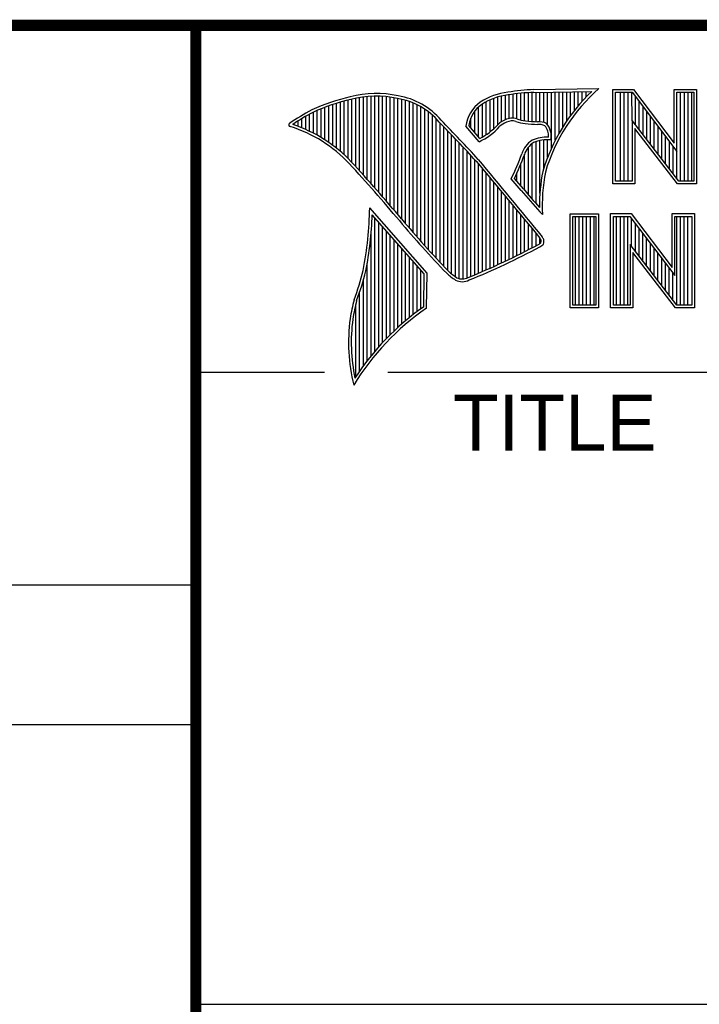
# Model space of a CAD drawing. Header units: inches. Extents: x 0 to 34, y 0 to 22.
# Tile 46 of 124: x 28.1 to 29.3, y 1.3 to 3. Entities that reach past the tile are written whole.
import ezdxf

# ---------------------------------------------------------------- set-up
doc = ezdxf.new("R2010")
doc.units = ezdxf.units.IN
doc.header["$LTSCALE"] = 1.87
doc.header["$MEASUREMENT"] = 0
doc.layers.get('0').update_dxf_attribs({"linetype": 'CONTINUOUS'})
doc.styles.add('TEXTSTYLE_2', font='txt')

msp = doc.modelspace()

# ---------------------------------------------------------------- linework, layer by layer
at = {"color": 2, "linetype": 'CONTINUOUS'}
for p, q in [((28.3793, 3.00033), (33.5093, 3.00033)), ((28.3793, 3.00033), (28.3793, 1.25033)), ((28.3793, 3.00033), (33.5093, 3.00033)), ((28.3793, 3.00033), (28.3793, 1.25033)), ((28.3793, 3.00033), (33.5093, 3.00033)), ((28.3793, 3.00033), (28.3793, 1.25033)), ((28.98439, 2.88498), (29.10087, 2.88676)), ((28.66586, 2.74736), (28.66586, 2.8695)), ((28.67273, 2.73985), (28.67273, 2.87083)), ((28.67959, 2.73228), (28.67959, 2.87189)), ((28.68645, 2.72465), (28.68645, 2.87266)), ((28.69332, 2.71697), (28.69332, 2.87316)), ((28.70018, 2.70922), (28.70018, 2.87339)), ((28.70705, 2.70142), (28.70705, 2.87335)), ((28.71391, 2.69355), (28.71391, 2.87303)), ((28.72077, 2.68563), (28.72077, 2.87244)), ((28.72764, 2.67764), (28.72764, 2.87158)), ((28.7345, 2.66959), (28.7345, 2.87043)), ((28.74137, 2.66148), (28.74137, 2.86903)), ((28.91297, 2.81526), (28.91297, 2.86958)), ((28.91983, 2.82233), (28.91983, 2.87186)), ((28.9267, 2.82751), (28.9267, 2.87365)), ((28.93356, 2.83107), (28.93356, 2.87497)), ((28.94042, 2.83347), (28.94042, 2.87592)), ((28.94729, 2.83398), (28.94729, 2.8769)), ((28.95415, 2.8327), (28.95415, 2.87776)), ((28.96102, 2.83056), (28.96102, 2.87851)), ((28.96788, 2.82919), (28.96788, 2.87913)), ((28.97474, 2.82849), (28.97474, 2.87964)), ((28.98161, 2.82803), (28.98161, 2.88003)), ((28.98452, 2.88016), (29.08817, 2.88174)), ((28.98847, 2.82775), (28.98847, 2.88022)), ((28.99534, 2.82759), (28.99534, 2.88032)), ((29.0022, 2.82627), (29.0022, 2.88043)), ((29.00907, 2.82196), (29.00907, 2.88053)), ((29.01593, 2.7805), (29.01593, 2.88064)), ((29.02279, 2.79469), (29.02279, 2.88074)), ((29.02966, 2.80734), (29.02966, 2.88085)), ((29.03652, 2.81879), (29.03652, 2.88095)), ((29.04339, 2.82926), (29.04339, 2.88106)), ((29.05025, 2.83892), (29.05025, 2.88116)), ((29.05711, 2.84788), (29.05711, 2.88127)), ((29.06398, 2.85624), (29.06398, 2.88137)), ((29.07084, 2.86405), (29.07084, 2.88148)), ((29.07771, 2.87139), (29.07771, 2.88158)), ((29.12563, 2.88524), (29.16244, 2.88524)), ((29.12563, 2.71662), (29.12563, 2.88524)), ((29.13051, 2.88035), (29.16002, 2.88035)), ((29.13051, 2.7215), (29.13051, 2.88035)), ((29.13948, 2.7215), (29.13948, 2.88035)), ((29.1462, 2.7215), (29.1462, 2.88035)), ((29.15291, 2.7215), (29.15291, 2.88035)), ((29.16042, 2.82993), (29.15962, 2.88035)), ((29.16002, 2.88035), (29.24023, 2.77463)), ((29.16244, 2.88524), (29.23535, 2.78914)), ((29.16633, 2.82225), (29.16633, 2.87204)), ((29.23535, 2.88524), (29.27538, 2.88524)), ((29.23535, 2.78914), (29.23535, 2.88524)), ((29.24023, 2.88035), (29.2705, 2.88035)), ((29.24023, 2.77463), (29.24023, 2.88035)), ((29.24687, 2.7215), (29.24687, 2.88035)), ((29.25358, 2.7215), (29.25358, 2.88035)), ((29.26029, 2.7215), (29.26029, 2.88035)), ((29.267, 2.7215), (29.267, 2.88035)), ((29.2705, 2.88035), (29.2705, 2.7215)), ((29.27538, 2.88524), (29.27538, 2.71662)), ((28.61095, 2.79515), (28.61095, 2.8535)), ((28.61781, 2.79056), (28.61781, 2.85603)), ((28.62468, 2.78564), (28.62468, 2.85839)), ((28.63154, 2.78035), (28.63154, 2.86058)), ((28.6384, 2.77466), (28.6384, 2.86262)), ((28.64527, 2.76854), (28.64527, 2.8645)), ((28.65213, 2.76195), (28.65213, 2.86622)), ((28.659, 2.75482), (28.659, 2.86787)), ((28.74823, 2.65331), (28.74823, 2.8677)), ((28.75509, 2.6452), (28.75509, 2.86595)), ((28.76196, 2.63718), (28.76196, 2.86376)), ((28.76882, 2.62925), (28.76882, 2.86112)), ((28.77569, 2.62142), (28.77569, 2.85799)), ((28.78255, 2.61368), (28.78255, 2.85432)), ((28.88551, 2.80052), (28.88551, 2.85403)), ((28.89238, 2.80029), (28.89238, 2.85939)), ((28.89924, 2.80443), (28.89924, 2.8634)), ((28.9061, 2.80937), (28.9061, 2.86678)), ((29.17304, 2.81352), (29.17304, 2.86319)), ((29.17975, 2.8048), (29.17975, 2.85434)), ((28.57663, 2.81368), (28.57663, 2.83737)), ((28.58349, 2.81051), (28.58349, 2.84124)), ((28.59036, 2.80709), (28.59036, 2.84487)), ((28.59722, 2.8034), (28.59722, 2.84793)), ((28.60408, 2.79942), (28.60408, 2.8508)), ((28.78941, 2.60602), (28.78941, 2.85007)), ((28.79628, 2.59845), (28.79628, 2.84514)), ((28.80314, 2.59097), (28.80314, 2.83944)), ((28.87178, 2.81666), (28.87178, 2.83429)), ((28.87865, 2.80859), (28.87865, 2.84641)), ((29.18647, 2.79607), (29.18647, 2.8455)), ((29.19318, 2.78735), (29.19318, 2.83665)), ((28.55604, 2.82173), (28.55604, 2.8246)), ((28.5629, 2.81928), (28.5629, 2.82905)), ((28.56976, 2.8166), (28.56976, 2.8333)), ((28.81001, 2.58357), (28.81001, 2.83281)), ((28.81687, 2.57625), (28.81687, 2.82529)), ((28.82373, 2.56901), (28.82373, 2.81811)), ((28.88646, 2.79196), (28.8631, 2.81941)), ((28.88775, 2.79789), (28.86815, 2.82092)), ((29.24383, 2.7215), (29.16042, 2.82993)), ((29.16042, 2.82993), (29.16042, 2.7215)), ((29.19989, 2.77862), (29.19989, 2.82781)), ((29.2066, 2.7699), (29.2066, 2.81896)), ((28.8306, 2.56184), (28.8306, 2.81093)), ((28.83746, 2.55564), (28.83746, 2.80372)), ((29.24143, 2.71662), (29.1653, 2.81558)), ((29.1653, 2.81558), (29.1653, 2.71662)), ((29.21331, 2.76118), (29.21331, 2.81011)), ((29.22002, 2.75245), (29.22002, 2.80127)), ((28.84433, 2.55048), (28.84433, 2.7965)), ((28.85119, 2.54719), (28.85119, 2.78927)), ((28.85806, 2.54661), (28.85806, 2.78203)), ((28.97474, 2.69704), (28.97474, 2.78234)), ((28.98161, 2.68904), (28.98161, 2.78895)), ((28.98847, 2.68128), (28.98847, 2.79209)), ((28.99534, 2.69984), (28.99534, 2.79388)), ((29.0022, 2.74479), (29.0022, 2.79498)), ((29.00907, 2.76422), (29.00907, 2.79541)), ((29.22674, 2.74373), (29.22674, 2.79242)), ((29.23345, 2.735), (29.23345, 2.78358)), ((28.86492, 2.54831), (28.86492, 2.77477)), ((28.87178, 2.55125), (28.87178, 2.7675)), ((28.96788, 2.70528), (28.96788, 2.76986)), ((29.24016, 2.72628), (29.24023, 2.77463)), ((28.87865, 2.55408), (28.87865, 2.76022)), ((28.88551, 2.55695), (28.88551, 2.75232)), ((28.96102, 2.71332), (28.96102, 2.75195)), ((28.89238, 2.55988), (28.89238, 2.74401)), ((28.89924, 2.56285), (28.89924, 2.73569)), ((28.95415, 2.72119), (28.95415, 2.73617)), ((28.9061, 2.56587), (28.9061, 2.72737)), ((28.91297, 2.56894), (28.91297, 2.71906)), ((28.91983, 2.57205), (28.91983, 2.71074)), ((28.96205, 2.70479), (28.94381, 2.7257)), ((28.96574, 2.7079), (28.94956, 2.72645)), ((29.1653, 2.71662), (29.12563, 2.71662)), ((29.16042, 2.7215), (29.13051, 2.7215)), ((29.27538, 2.71662), (29.24143, 2.71662)), ((29.2705, 2.7215), (29.24383, 2.7215)), ((28.9267, 2.57522), (28.9267, 2.70243)), ((28.93356, 2.57843), (28.93356, 2.69412)), ((28.94042, 2.58169), (28.94042, 2.68581)), ((28.94729, 2.58501), (28.94729, 2.67751)), ((28.79344, 2.55725), (28.6909, 2.67377)), ((28.78857, 2.55547), (28.6954, 2.66135)), ((28.95415, 2.58838), (28.95415, 2.6692)), ((28.96102, 2.59179), (28.96102, 2.66089)), ((28.9997, 2.66185), (28.99528, 2.6667)), ((29.04918, 2.66314), (29.09997, 2.66314)), ((29.04918, 2.4947), (29.04918, 2.66314)), ((29.05406, 2.65826), (29.09508, 2.65826)), ((29.05406, 2.49958), (29.05406, 2.65826)), ((29.05867, 2.49958), (29.05867, 2.65826)), ((29.06538, 2.49958), (29.06538, 2.65826)), ((29.07209, 2.49958), (29.07209, 2.65826)), ((29.0788, 2.49958), (29.0788, 2.65826)), ((29.08551, 2.49958), (29.08551, 2.65826)), ((29.09222, 2.49958), (29.09222, 2.65826)), ((29.09508, 2.65826), (29.09508, 2.49958)), ((29.09997, 2.66314), (29.09997, 2.4947)), ((29.1218, 2.66331), (29.15862, 2.66331)), ((29.1218, 2.4947), (29.1218, 2.66331)), ((29.12669, 2.65843), (29.15619, 2.65843)), ((29.12669, 2.49958), (29.12669, 2.65843)), ((29.13249, 2.49958), (29.13249, 2.65843)), ((29.1392, 2.49958), (29.1392, 2.65843)), ((29.14592, 2.49958), (29.14592, 2.65843)), ((29.15263, 2.49958), (29.15263, 2.65843)), ((29.15619, 2.65843), (29.2364, 2.55271)), ((29.15862, 2.66331), (29.23152, 2.56722)), ((29.23152, 2.66331), (29.27155, 2.66331)), ((29.23152, 2.56722), (29.23152, 2.66331)), ((29.2364, 2.65843), (29.26667, 2.65843)), ((29.2364, 2.55271), (29.2364, 2.65843)), ((29.23988, 2.49958), (29.23988, 2.65843)), ((29.24659, 2.49958), (29.24659, 2.65843)), ((29.2533, 2.49958), (29.2533, 2.65843)), ((29.26001, 2.49958), (29.26001, 2.65843)), ((29.26667, 2.65843), (29.26667, 2.49958)), ((29.27155, 2.66331), (29.27155, 2.4947)), ((28.70018, 2.41743), (28.70018, 2.65591)), ((28.70705, 2.42533), (28.70705, 2.64812)), ((28.71391, 2.43288), (28.71391, 2.64032)), ((28.96788, 2.59526), (28.96788, 2.65259)), ((28.97474, 2.59878), (28.97474, 2.64429)), ((29.15934, 2.60444), (29.15934, 2.65428)), ((29.16605, 2.59571), (29.16605, 2.64544)), ((28.69332, 2.40916), (28.69332, 2.62767)), ((28.72077, 2.44011), (28.72077, 2.63252)), ((28.72764, 2.44703), (28.72764, 2.62472)), ((28.98161, 2.60236), (28.98161, 2.63599)), ((28.98847, 2.60598), (28.98847, 2.62769)), ((29.17276, 2.58699), (29.17276, 2.63659)), ((29.17947, 2.57826), (29.17947, 2.62775)), ((28.7345, 2.45367), (28.7345, 2.61691)), ((28.74137, 2.46004), (28.74137, 2.60911)), ((28.99534, 2.60991), (28.99534, 2.61939)), ((29.24, 2.49958), (29.15659, 2.608)), ((29.15659, 2.608), (29.15659, 2.49958)), ((29.18619, 2.56954), (29.18619, 2.6189)), ((29.1929, 2.56081), (29.1929, 2.61005)), ((28.74823, 2.46616), (28.74823, 2.60131)), ((28.75509, 2.47204), (28.75509, 2.59351)), ((29.2376, 2.4947), (29.16148, 2.59365)), ((29.16148, 2.59365), (29.16148, 2.4947)), ((29.19961, 2.55209), (29.19961, 2.60121)), ((29.20632, 2.54336), (29.20632, 2.59236)), ((28.68645, 2.40048), (28.68645, 2.57455)), ((28.76196, 2.47769), (28.76196, 2.58571)), ((28.76882, 2.48313), (28.76882, 2.57791)), ((28.77569, 2.48836), (28.77569, 2.57011)), ((29.21303, 2.53464), (29.21303, 2.58351)), ((29.21974, 2.52592), (29.21974, 2.57467)), ((28.78255, 2.49339), (28.78255, 2.56231)), ((28.78749, 2.49689), (28.78857, 2.55547)), ((28.79227, 2.49433), (28.79344, 2.55725)), ((29.22646, 2.51719), (29.22646, 2.56582)), ((29.23317, 2.50847), (29.23317, 2.55698)), ((28.67959, 2.39134), (28.67959, 2.54426)), ((28.67273, 2.38171), (28.67273, 2.52233)), ((28.66586, 2.37153), (28.66586, 2.50101)), ((29.09508, 2.49958), (29.05406, 2.49958)), ((29.15659, 2.49958), (29.12669, 2.49958)), ((29.26667, 2.49958), (29.24, 2.49958)), ((29.09997, 2.4947), (29.04918, 2.4947)), ((29.16148, 2.4947), (29.1218, 2.4947)), ((29.27155, 2.4947), (29.2376, 2.4947)), ((28.38002, 2.38), (28.60998, 2.38)), ((28.72307, 2.38), (33.50002, 2.38)), ((25.58002, 2), (28.38002, 2)), ((25.58002, 1.75), (28.38002, 1.75)), ((28.3793, 1.25033), (33.5093, 1.25033)), ((28.3793, 1.25033), (33.5093, 1.25033)), ((28.3793, 1.25033), (33.5093, 1.25033))]:
    msp.add_line(p, q, dxfattribs=at)
at = {"color": 7, "linetype": 'CONTINUOUS', "const_width": 0.02}
for points in [[(25.58002, 3), (33.50002, 3)], [(28.38002, 3), (28.38002, 0.5)]]:
    msp.add_lwpolyline(points, dxfattribs=at)
at = {"color": 2, "linetype": 'CONTINUOUS'}
for centre, radius, start, end in [((29.31031, 2.64684), 0.31848, 131.11944, 163.41344), ((28.73076, 2.53863), 0.34173, 102.61616, 114.85138), ((28.7025, 2.69979), 0.17844, 77.28123, 105.0674), ((28.7025, 2.69979), 0.17362, 77.23252, 105.10138), ((28.72134, 2.74795), 0.12273, 40.16477, 80.84234), ((28.72134, 2.74795), 0.12756, 40.23363, 80.77381), ((28.95061, 2.76769), 0.11345, 96.30074, 123.16833), ((28.95061, 2.76769), 0.10862, 96.24482, 123.12649), ((29.0012, 2.47495), 0.41038, 92.34774, 98.83694), ((29.0012, 2.47495), 0.40555, 92.35648, 98.85215), ((29.31031, 2.64684), 0.32331, 133.40156, 163.45729), ((28.73076, 2.53863), 0.3369, 102.59854, 114.8293), ((28.92326, 2.81314), 0.06048, 125.03263, 174.04731), ((28.92326, 2.81314), 0.05565, 125.11271, 171.95579), ((28.77535, 2.49376), 0.40176, 117.93456, 124.56901), ((28.77535, 2.49376), 0.39693, 117.95333, 124.03672), ((28.94584, 2.80696), 0.02706, 72.6167, 117.38928), ((28.54895, 2.82203), 0.00299, 121.35241, 265.80295), ((28.47509, 2.58449), 0.24585, 43.16665, 72.57035), ((28.47509, 2.58449), 0.25067, 43.16665, 71.84991), ((21.15809, -4.50741), 10.60308, 43.246588, 43.767537), ((21.15809, -4.50741), 10.60791, 43.24574, 43.766725), ((28.8427, 2.89028), 0.10762, 293.99221, 318.44329), ((28.8427, 2.89028), 0.10279, 295.99548, 318.5906), ((28.95209, 2.78676), 0.04802, 112.91918, 132.2696), ((28.95209, 2.78676), 0.04319, 112.6635, 131.92934), ((28.94584, 2.80696), 0.02223, 72.93864, 117.86399), ((28.97757, 2.89583), 0.07217, 249.55533, 263.16741), ((28.97757, 2.89583), 0.06734, 249.44206, 263.13397), ((28.99508, 3.0772), 0.25436, 264.112, 269.10191), ((28.99508, 3.0772), 0.24953, 264.12125, 269.07042), ((28.99237, 2.79366), 0.03407, 64.46566, 92.25069), ((28.99237, 2.79366), 0.02924, 66.31988, 92.50203), ((28.98309, 2.80251), 0.02763, 355.29927, 40.45), ((28.98309, 2.80251), 0.03245, 347.11859, 42.40459), ((29.01016, 2.72313), 0.07712, 89.6555, 111.87276), ((29.0054, 2.75735), 0.04438, 122.696, 163.50087), ((29.0054, 2.75735), 0.03955, 123.35042, 163.71723), ((29.01016, 2.72313), 0.07229, 86.37714, 111.50552), ((28.54703, 2.9226), 0.44296, 333.60713, 339.84173), ((28.54703, 2.9226), 0.44778, 334.02045, 339.86208), ((26.65196, 0.90062), 2.73244, 39.91549, 42.76646), ((129.78751, 86.00252), 130.81211, 219.521915, 219.600266), ((129.78751, 86.00252), 130.80728, 219.521847, 219.600368), ((29.32725, 2.67677), 0.33272, 169.23802, 180.37507), ((29.32725, 2.67677), 0.32789, 169.28062, 182.60745), ((29.5269, 3.16399), 0.72796, 219.10944, 223.08928), ((29.5269, 3.16399), 0.72313, 219.10281, 222.59283), ((28.04161, 2.68487), 0.64938, 349.08552, 359.02075), ((28.04161, 2.68487), 0.65421, 349.0755, 357.93971), ((30.14109, 3.82486), 1.82488, 220.0426, 224.01185), ((30.14109, 3.82486), 1.82005, 220.04277, 224.00772), ((28.97141, 2.60314), 0.03376, 24.6833, 34.32084), ((28.38904, 3.73221), 1.27582, 291.98682, 298.2489), ((28.98052, 2.63041), 0.0253, 299.25537, 311.26656), ((28.98052, 2.63041), 0.03013, 299.17127, 314.80636), ((28.97141, 2.60314), 0.02894, 26.36685, 33.89706), ((28.96924, 2.61449), 0.02813, 353.68959, 3.05291), ((28.96924, 2.61449), 0.03296, 350.48075, 4.78094), ((28.38904, 3.73221), 1.28065, 291.99886, 298.25072), ((28.25986, 2.66363), 0.43155, 339.0707, 346.3663), ((28.25986, 2.66363), 0.43637, 339.10894, 346.38136), ((28.90807, 2.64237), 0.11666, 227.09351, 236.92146), ((28.90807, 2.64237), 0.11183, 227.15939, 236.78824), ((28.85639, 2.568), 0.02629, 242.84885, 298.05148), ((28.85639, 2.568), 0.02146, 243.48954, 298.69918), ((29.0668, 2.4083), 0.41635, 165.93567, 170.68559), ((29.0668, 2.4083), 0.41152, 165.97576, 170.67578), ((29.05174, 2.11882), 0.45644, 124.64296, 148.55647), ((29.05174, 2.11882), 0.46126, 124.95107, 147.09813), ((28.97282, 2.43316), 0.31972, 172.35618, 193.79577), ((28.97282, 2.43316), 0.31489, 172.36898, 191.68679)]:
    msp.add_arc(centre, radius, start, end, dxfattribs=at)
at = {"color": 7, "linetype": 'CONTINUOUS'}
msp.add_arc((26.65247, 0.90107), 2.72694, 39.91497, 42.76606, dxfattribs=at)

# ---------------------------------------------------------------- texts
at = {"color": 2, "linetype": 'CONTINUOUS', "insert": (28.8397, 2.33972), "char_height": 0.1, "width": 0.5, "attachment_point": 1, "line_spacing_factor": 0.9, "style": 'TEXTSTYLE_2'}
msp.add_mtext('TITLE', dxfattribs=at)

doc.saveas('drawing.dxf')
